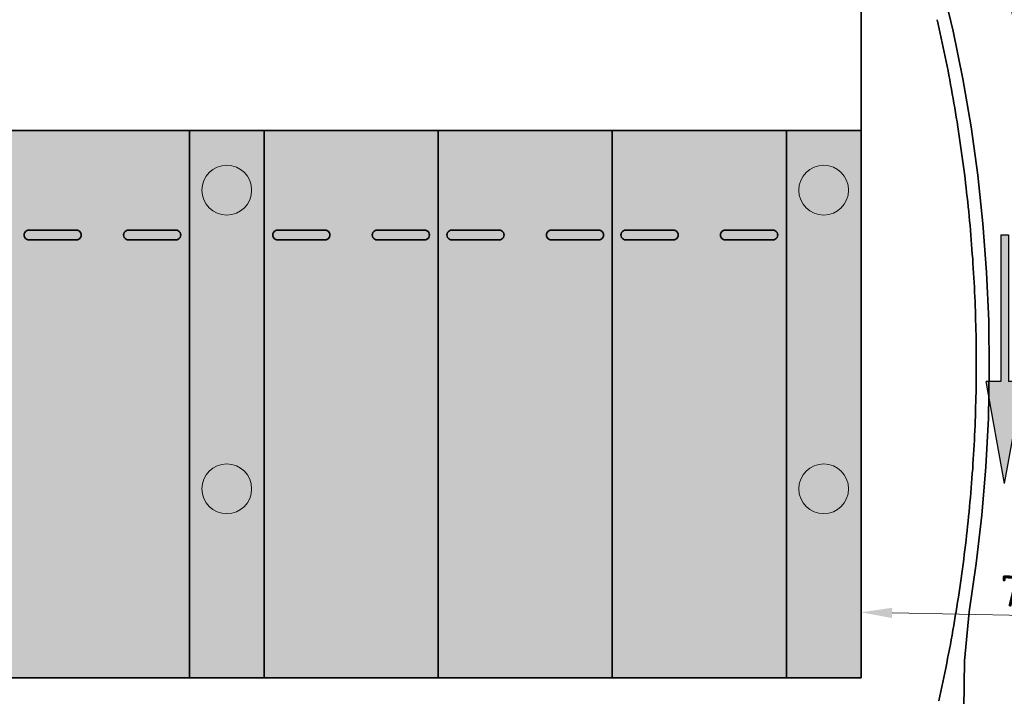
# Model space of a CAD drawing. Header units: metres. Extents: x -173 to 224, y -225 to 46.
# Tile 38 of 42: x 58 to 78, y -3 to 11. Entities that reach past the tile are written whole.
import ezdxf

# ---------------------------------------------------------------- set-up
doc = ezdxf.new("R2010")
doc.units = ezdxf.units.M
doc.layers.get('0').update_dxf_attribs({"lineweight": 25})
doc.layers.get('Defpoints').update_dxf_attribs({"color": 40, "lineweight": 25})
for name, color, linetype, lineweight in [('N-WE-VH-KANTVERHARDING-G', 210, 'Continuous', 35), ('N-WE-VW-MARKERING_PIJL-S', 7, 'Continuous', 25), ('X-XX-AL-M', 7, 'Continuous', 18), ('X-XX-AL-M-250', 7, 'Continuous', 18), ('X-XX-AL-NIEUWE PIJLER BOVENAF LADEN-A', 152, 'Continuous', 9)]:
    doc.layers.add(name, color=color, linetype=linetype, lineweight=lineweight)
doc.styles.add('NLCS-ISO-M250-T25', font='NLCS-ISO.ttf', dxfattribs={"height": 0.625})
doc.dimstyles.new('NLCS-M250-T25-PIJL_L2_H4', dxfattribs={"dimscale": 0.25, "dimtxt": 2.5, "dimasz": 2.5, "dimexe": 2, "dimexo": 2, "dimgap": 0.7, "dimtad": 1, "dimzin": 0, "dimdsep": 46, "dimtxsty": 'NLCS-ISO-M250-T25', "dimcen": 0, "dimdle": 2, "dimclrd": 256, "dimclre": 256, "dimclrt": 256, "dimadec": 4, "dimazin": 0, "dimtfac": 1, "dimtdec": 3, "dimtofl": 0, "dimtmove": 0, "dimatfit": 3, "dimfxl": 2, "dimfxlon": 1, "dimtfillclr": 256, "dimtolj": 1, "dimtzin": 0, "dimlwd": -1, "dimlwe": -1, "dimarcsym": 0})

# ---------------------------------------------------------------- blocks, each defined once
blk = doc.blocks.new('*D84')
at = {"layer": 'Defpoints', "color": 0, "transparency": 16777216}
for p in [(44.108, 28.323), (44.108, -26.654), (87.42, -26.654)]:
    blk.add_point(p, dxfattribs=at)
at = {"layer": 'X-XX-AL-M', "transparency": 16777216}
for p, q in [((86.92, 28.323), (87.92, 28.323)), ((87.42, 27.698), (87.42, -26.029)), ((86.92, -26.654), (87.92, -26.654))]:
    blk.add_line(p, q, dxfattribs=at)
for points in [[(87.316, 27.698), (87.524, 27.698), (87.42, 28.323)], [(87.316, -26.029), (87.524, -26.029), (87.42, -26.654)]]:
    blk.add_solid(points, dxfattribs=at)
at = {"layer": 'X-XX-AL-M', "transparency": 16777216, "insert": (86.932, 0.834), "char_height": 0.625, "attachment_point": 5, "rotation": 90, "style": 'NLCS-ISO-M250-T25'}
blk.add_mtext('\\A1;54.98', dxfattribs=at)
blk = doc.blocks.new('N-SVW-MARKERING_PIJL_RD_5.0')
blk.add_hatch(color=256).paths.add_polyline_path([(2.95, 0.375), (2.95, 0.075), (0, 0.075), (0, -0.075), (2.95, -0.075), (2.95, -0.375), (5, 0)])
for p, q in [((2.95, 0.375), (2.95, 0.075)), ((5, 0), (2.95, 0.375)), ((0, 0.075), (2.95, 0.075)), ((0, -0.075), (0, 0.075)), ((5, 0), (2.95, -0.375)), ((0, -0.075), (2.95, -0.075)), ((2.95, -0.075), (2.95, -0.375))]:
    blk.add_line(p, q)
blk = doc.blocks.new('*D94')
at = {"layer": 'Defpoints', "color": 0, "transparency": 16777216}
for p in [(74.623, -0.837), (81.613, -0.978), (81.613, -0.978)]:
    blk.add_point(p, dxfattribs=at)
at = {"layer": 'X-XX-AL-M-250', "transparency": 16777216}
for p, q in [((74.623, -0.837), (74.633, -0.337)), ((81.613, -0.978), (81.623, -0.478)), ((75.248, -0.849), (80.988, -0.966))]:
    blk.add_line(p, q, dxfattribs=at)
for points in [[(75.25, -0.745), (75.246, -0.953), (74.623, -0.837)], [(80.991, -0.861), (80.986, -1.07), (81.613, -0.978)]]:
    blk.add_solid(points, dxfattribs=at)
at = {"layer": 'X-XX-AL-M-250', "transparency": 16777216, "insert": (78.128, -0.42), "char_height": 0.625, "attachment_point": 5, "rotation": 358.8403, "style": 'NLCS-ISO-M250-T25'}
blk.add_mtext('\\A1;7.00', dxfattribs=at)
blk = doc.blocks.new('*U258')
at = {"layer": 'N-WE-VH-KANTVERHARDING-G', "color": 3, "linetype": 'Continuous', "ltscale": 0.3048, "transparency": 33554687, "flags": 128}
blk.add_lwpolyline([(76.186, -2.615), (76.207, -2.521), (76.227, -2.427), (76.248, -2.333), (76.268, -2.239), (76.288, -2.144), (76.307, -2.05), (76.327, -1.956), (76.346, -1.861), (76.364, -1.767), (76.383, -1.673), (76.401, -1.578), (76.419, -1.483), (76.436, -1.389), (76.453, -1.294), (76.47, -1.199), (76.487, -1.104), (76.503, -1.01), (76.519, -0.915), (76.535, -0.82), (76.55, -0.725), (76.565, -0.63), (76.58, -0.535), (76.595, -0.439), (76.609, -0.344), (76.623, -0.249), (76.637, -0.154), (76.65, -0.058), (76.663, 0.037), (76.676, 0.132), (76.688, 0.228), (76.7, 0.323), (76.712, 0.419), (76.724, 0.514), (76.735, 0.61), (76.746, 0.705), (76.756, 0.801), (76.767, 0.897), (76.777, 0.992), (76.787, 1.088), (76.796, 1.184), (76.805, 1.28), (76.814, 1.375), (76.823, 1.471), (76.831, 1.567), (76.839, 1.663), (76.846, 1.759), (76.854, 1.855), (76.861, 1.951), (76.868, 2.047), (76.874, 2.143), (76.88, 2.239), (76.886, 2.335), (76.892, 2.431), (76.897, 2.527), (76.902, 2.623), (76.906, 2.719), (76.911, 2.815), (76.915, 2.911), (76.919, 3.007), (76.922, 3.104), (76.925, 3.2), (76.928, 3.296), (76.93, 3.392), (76.933, 3.488), (76.935, 3.584), (76.936, 3.681), (76.938, 3.777), (76.939, 3.873), (76.939, 3.969), (76.94, 4.065), (76.94, 4.162), (76.94, 4.258), (76.939, 4.354), (76.939, 4.45), (76.938, 4.546), (76.936, 4.643), (76.935, 4.739), (76.933, 4.835), (76.93, 4.931), (76.928, 5.027), (76.925, 5.123), (76.922, 5.218), (76.918, 5.314), (76.915, 5.409), (76.911, 5.505), (76.906, 5.6), (76.902, 5.696), (76.897, 5.791), (76.892, 5.887), (76.886, 5.982), (76.88, 6.077), (76.874, 6.173), (76.868, 6.268), (76.861, 6.363), (76.854, 6.459), (76.847, 6.554), (76.839, 6.649), (76.831, 6.744), (76.823, 6.84), (76.815, 6.935), (76.806, 7.03), (76.797, 7.125), (76.788, 7.22), (76.778, 7.315), (76.768, 7.41), (76.758, 7.505), (76.747, 7.6), (76.736, 7.694), (76.725, 7.789), (76.714, 7.884), (76.702, 7.979), (76.69, 8.073), (76.678, 8.168), (76.665, 8.262), (76.653, 8.357), (76.639, 8.451), (76.626, 8.546), (76.612, 8.64), (76.598, 8.734), (76.584, 8.828), (76.569, 8.923), (76.554, 9.017), (76.539, 9.111), (76.524, 9.205), (76.508, 9.299), (76.492, 9.393), (76.476, 9.486), (76.459, 9.58), (76.442, 9.674), (76.425, 9.768), (76.408, 9.861), (76.39, 9.955), (76.372, 10.048), (76.353, 10.142), (76.335, 10.235), (76.316, 10.328), (76.297, 10.422), (76.277, 10.515), (76.257, 10.608), (76.237, 10.701), (76.217, 10.795), (76.196, 10.888), (76.175, 10.981), (76.153, 11.073)], dxfattribs=at)
blk = doc.blocks.new('*U237')
at = {"layer": 'N-WE-VH-KANTVERHARDING-G', "color": 2, "linetype": 'Continuous', "ltscale": 0.3048, "transparency": 33554687, "flags": 128}
blk.add_lwpolyline([(76.739, -3.787), (76.733, -3.698), (76.691, -2.77), (76.705, -1.814), (76.8, -0.829), (76.941, 0.143), (77.053, 1.115), (77.133, 2.09), (77.183, 3.067), (77.202, 4.045), (77.19, 5.023), (77.147, 6.001), (77.074, 6.976), (76.97, 7.949), (76.835, 8.918), (76.67, 9.883), (76.474, 10.841), (76.249, 11.793), (75.993, 12.738), (75.708, 13.674), (75.427, 14.508)], dxfattribs=at)
at = {"layer": 'N-WE-VH-KANTVERHARDING-G', "color": 6, "linetype": 'Continuous', "ltscale": 0.3048, "transparency": 33554687}
blk.add_arc((46.134, 4.157), 32.31, 350.7226, 19.2337, dxfattribs=at)
at = {"layer": 'N-WE-VH-KANTVERHARDING-G'}
blk.add_blockref('*U258', (0, 0), dxfattribs=at)

msp = doc.modelspace()

# ---------------------------------------------------------------- hatches: boundary and pattern name
at = {"layer": 'X-XX-AL-M-250', "transparency": 33554534}
h = msp.add_hatch(color=102, dxfattribs=at)
h.dxf.hatch_style = 1
h.paths.add_polyline_path([(38.623, 8.846), (74.623, 8.846), (74.623, -2.154), (38.623, -2.154)])

# ---------------------------------------------------------------- linework, layer by layer
at = {"layer": 'N-WE-VH-KANTVERHARDING-G', "flags": 128}
for points in [[(74.623, -2.154), (74.623, 11.346)], [(74.623, 8.846), (1.123, 8.846)], [(61.123, -2.154), (61.123, 8.846)], [(61.123, -2.154), (61.123, 8.846)], [(62.623, -2.154), (62.623, 8.846)], [(66.123, -2.154), (66.123, 8.846)], [(66.123, -2.154), (66.123, 8.846)], [(69.623, -2.154), (69.623, 8.846)], [(69.623, -2.154), (69.623, 8.846)], [(73.123, -2.154), (73.123, 8.846)], [(73.123, -2.154), (73.123, 8.846)], [(57.898, 6.846), (58.848, 6.846)], [(59.898, 6.846), (60.848, 6.846)], [(62.898, 6.846), (63.848, 6.846)], [(64.898, 6.846), (65.848, 6.846)], [(66.398, 6.846), (67.348, 6.846)], [(68.398, 6.846), (69.348, 6.846)], [(69.898, 6.846), (70.848, 6.846)], [(71.898, 6.846), (72.848, 6.846)], [(57.898, 6.646), (58.848, 6.646)], [(59.898, 6.646), (60.848, 6.646)], [(62.898, 6.646), (63.848, 6.646)], [(64.898, 6.646), (65.848, 6.646)], [(66.398, 6.646), (67.348, 6.646)], [(68.398, 6.646), (69.348, 6.646)], [(69.898, 6.646), (70.848, 6.646)], [(71.898, 6.646), (72.848, 6.646)], [(1.123, -2.154), (74.623, -2.154)]]:
    msp.add_lwpolyline(points, dxfattribs=at)
at = {"layer": 'N-WE-VH-KANTVERHARDING-G'}
for centre, start, end in [((57.898, 6.746), 89.9604, 270), ((58.848, 6.746), 270, 90.0396), ((59.898, 6.746), 89.9604, 270), ((60.848, 6.746), 270, 90.0396), ((62.898, 6.746), 89.9604, 270), ((63.848, 6.746), 270, 90.0396), ((64.898, 6.746), 89.9604, 270), ((65.848, 6.746), 270, 90.0396), ((66.398, 6.746), 89.9604, 270), ((67.348, 6.746), 270, 90.0396), ((68.398, 6.746), 89.9604, 270), ((69.348, 6.746), 270, 90.0396), ((69.898, 6.746), 89.9604, 270), ((70.848, 6.746), 270, 90.0396), ((71.898, 6.746), 89.9604, 270), ((72.848, 6.746), 270, 90.0396)]:
    msp.add_arc(centre, 0.1, start, end, dxfattribs=at)
at = {"layer": 'X-XX-AL-NIEUWE PIJLER BOVENAF LADEN-A'}
for centre in [(61.873, 7.646), (73.873, 7.646), (61.873, 1.646), (73.873, 1.646)]:
    msp.add_circle(centre, 0.5, dxfattribs=at)

# ---------------------------------------------------------------- block references
at = {"layer": 'N-WE-VH-KANTVERHARDING-G'}
msp.add_blockref('*U237', (0, 0), dxfattribs=at)
at = {"layer": 'N-WE-VW-MARKERING_PIJL-S', "rotation": 270}
msp.add_blockref('N-SVW-MARKERING_PIJL_RD_5.0', (77.511, 6.751), dxfattribs=at)

# ---------------------------------------------------------------- dimensions: what is measured, and where the dimension line sits
at = {"layer": 'X-XX-AL-M'}
dim = msp.add_linear_dim(base=(87.42, -26.654), p1=(44.108, 28.323), p2=(44.108, -26.654), angle=270, dimstyle='NLCS-M250-T25-PIJL_L2_H4', dxfattribs=at)
dim.commit()
dim.dimension.update_dxf_attribs({"geometry": '*D84', "text_midpoint": (87.42, 0.834), "dimtype": 161})
at = {"layer": 'X-XX-AL-M-250'}
dim = msp.add_aligned_dim(p1=(74.623, -0.837), p2=(81.613, -0.978), distance=0, text='7.00', dimstyle='NLCS-M250-T25-PIJL_L2_H4', dxfattribs=at)
dim.commit()
dim.dimension.update_dxf_attribs({"geometry": '*D94', "text_midpoint": (78.128, -0.42)})

doc.saveas('drawing.dxf')
